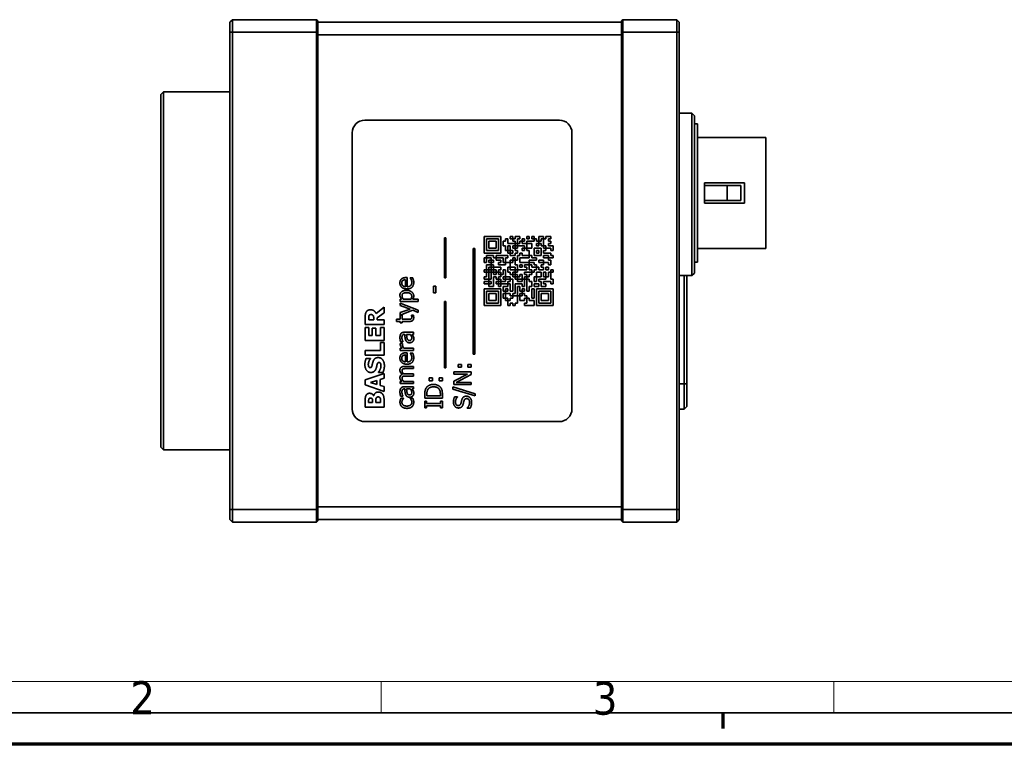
# Model space of a CAD drawing. Header units: millimetres. Extents: x 0 to 297, y 0 to 210.
# Tile 2 of 27: x 49 to 127, y 0 to 58. Entities that reach past the tile are written whole.
import ezdxf

# ---------------------------------------------------------------- set-up
doc = ezdxf.new("R2010")
doc.units = ezdxf.units.MM
doc.header["$LTSCALE"] = 0.5
for name, color, linetype, lineweight in [('Rahmen (ISO)', 7, 'Continuous', 70), ('Sichtbar (ISO)', 7, 'Continuous', 35), ('Sichtbar schmal (ISO)', 7, 'Continuous', 35)]:
    doc.layers.add(name, color=color, linetype=linetype, lineweight=lineweight)
doc.styles.add('Bezeichnungstext (ISO)', font='tahoma.ttf')

# ---------------------------------------------------------------- blocks, each defined once
blk = doc.blocks.new('Ränder Basler-A2')
at = {"layer": 'Rahmen (ISO)', "color": 7, "linetype": 'Continuous', "lineweight": 18}
for p, q in [((10, 10), (401, 10)), ((155.51, 5), (155.51, 10)), ((227.69, 5), (227.69, 10))]:
    blk.add_line(p, q, dxfattribs=at)
at = {"layer": 'Rahmen (ISO)', "color": 7, "linetype": 'Continuous', "lineweight": 35}
blk.add_line((5, 5), (589, 5), dxfattribs=at)
at = {"layer": 'Rahmen (ISO)'}
for p, q in [((210, 5), (210, 2.5)), ((594, 0), (0, 0))]:
    blk.add_line(p, q, dxfattribs=at)
at = {"layer": 'Rahmen (ISO)', "char_height": 5.25, "attachment_point": 4, "style": 'Bezeichnungstext (ISO)'}
for s, insert in [('\\fTahoma|b0|i0;2', (115.55, 7.42)), ('\\fTahoma|b0|i0;3', (189.24, 7.3))]:
    blk.add_mtext(s, dxfattribs=dict(at, insert=insert))

msp = doc.modelspace()

# ---------------------------------------------------------------- linework, layer by layer
at = {"layer": 'Sichtbar (ISO)'}
for p, q in [((65.718, 57.494), (65.918, 57.694)), ((65.718, 56.694), (65.718, 57.494)), ((65.918, 57.694), (65.918, 56.694)), ((72.618, 57.694), (65.918, 57.694)), ((72.618, 56.694), (72.618, 57.694)), ((72.618, 57.694), (72.718, 57.594)), ((72.718, 57.594), (72.718, 56.694)), ((96.918, 57.494), (72.718, 57.494)), ((96.918, 57.594), (97.018, 57.694)), ((96.918, 56.694), (96.918, 57.594)), ((97.018, 57.694), (97.018, 56.694)), ((101.318, 57.694), (97.018, 57.694)), ((101.318, 56.694), (101.318, 57.694)), ((101.318, 57.694), (101.518, 57.494)), ((101.518, 57.494), (101.518, 56.694)), ((65.718, 56.694), (65.718, 18.694)), ((65.918, 18.694), (65.918, 56.694)), ((72.618, 56.694), (72.618, 18.694)), ((72.718, 18.694), (72.718, 56.694)), ((96.918, 56.694), (96.918, 18.694)), ((97.018, 18.694), (97.018, 56.694)), ((101.318, 56.694), (101.318, 18.694)), ((101.518, 18.694), (101.518, 56.694)), ((60.218, 51.739), (60.418, 51.939)), ((60.418, 51.939), (60.418, 23.449)), ((65.718, 51.939), (60.418, 51.939)), ((60.218, 23.649), (60.218, 51.739)), ((102.518, 50.239), (101.518, 50.239)), ((102.518, 37.319), (102.518, 50.239)), ((102.718, 50.039), (102.518, 50.239)), ((76.468, 49.694), (91.968, 49.694)), ((102.718, 50.039), (102.718, 37.519)), ((75.468, 26.694), (75.468, 48.694)), ((92.968, 48.694), (92.968, 26.694)), ((102.718, 49.399), (102.968, 49.399)), ((102.968, 49.399), (102.968, 38.399)), ((102.968, 48.324), (108.418, 48.324)), ((108.418, 48.324), (108.418, 39.474)), ((103.518, 44.699), (106.718, 44.699)), ((103.518, 44.699), (103.518, 43.099)), ((105.339, 44.499), (103.518, 44.499)), ((105.339, 44.499), (106.418, 44.499)), ((105.339, 43.299), (105.339, 44.499)), ((106.418, 44.499), (106.418, 43.299)), ((106.718, 43.099), (106.718, 44.699)), ((103.518, 43.299), (105.339, 43.299)), ((106.418, 43.299), (105.339, 43.299)), ((106.718, 43.099), (103.518, 43.099)), ((82.803, 37.139), (82.803, 40.32)), ((82.803, 40.32), (82.925, 40.32)), ((82.925, 40.32), (82.925, 37.139)), ((85.968, 40.444), (87.296, 40.444)), ((85.968, 39.116), (85.968, 40.444)), ((87.106, 40.254), (86.158, 40.254)), ((86.158, 40.254), (86.158, 39.306)), ((86.347, 40.064), (86.916, 40.064)), ((86.347, 39.495), (86.347, 40.064)), ((86.916, 40.064), (86.916, 39.495)), ((87.106, 39.306), (87.106, 40.254)), ((87.296, 40.444), (87.296, 39.116)), ((87.485, 39.685), (87.485, 40.064)), ((87.485, 40.064), (87.675, 40.064)), ((87.675, 40.064), (87.675, 40.254)), ((87.675, 40.254), (87.865, 40.254)), ((87.865, 40.254), (87.865, 39.875)), ((88.054, 40.254), (88.054, 40.444)), ((88.054, 40.444), (88.244, 40.444)), ((88.244, 40.254), (88.054, 40.254)), ((88.244, 40.444), (88.244, 40.254)), ((88.244, 40.064), (88.244, 40.254)), ((88.244, 40.254), (88.434, 40.254)), ((88.434, 40.064), (88.244, 40.064)), ((88.434, 40.254), (88.434, 40.444)), ((88.434, 40.444), (88.813, 40.444)), ((88.434, 39.875), (88.434, 40.064)), ((88.813, 40.254), (88.623, 40.254)), ((88.623, 40.254), (88.623, 39.875)), ((88.813, 40.444), (88.813, 40.254)), ((88.813, 39.875), (88.813, 40.064)), ((88.813, 40.064), (89.003, 40.064)), ((89.003, 40.064), (89.003, 40.254)), ((89.003, 40.254), (89.192, 40.254)), ((89.192, 40.064), (89.003, 40.064)), ((89.003, 40.064), (89.003, 39.875)), ((89.192, 40.254), (89.192, 40.064)), ((89.382, 40.254), (89.382, 40.444)), ((89.382, 40.444), (89.571, 40.444)), ((89.571, 40.254), (89.382, 40.254)), ((89.382, 39.875), (89.382, 40.064)), ((89.382, 40.064), (89.951, 40.064)), ((89.571, 40.444), (89.571, 40.254)), ((89.761, 40.254), (89.761, 40.444)), ((89.761, 40.444), (89.951, 40.444)), ((89.951, 40.254), (89.761, 40.254)), ((89.951, 40.444), (89.951, 40.254)), ((89.951, 40.064), (89.951, 40.254)), ((89.951, 40.254), (90.14, 40.254)), ((90.14, 40.254), (90.14, 40.064)), ((90.14, 40.064), (90.33, 40.064)), ((90.33, 40.064), (90.33, 40.444)), ((90.33, 40.444), (90.709, 40.444)), ((90.33, 40.064), (90.33, 39.875)), ((90.52, 40.064), (90.33, 40.064)), ((90.52, 40.254), (90.52, 40.064)), ((90.709, 40.254), (90.52, 40.254)), ((90.709, 40.444), (90.709, 40.254)), ((90.709, 40.254), (90.899, 40.254)), ((90.709, 39.685), (90.709, 40.254)), ((90.899, 40.254), (90.899, 40.444)), ((90.899, 40.444), (91.278, 40.444)), ((91.278, 40.254), (91.089, 40.254)), ((91.089, 40.254), (91.089, 40.064)), ((91.089, 40.064), (91.278, 40.064)), ((91.278, 40.444), (91.278, 40.254)), ((91.278, 40.064), (91.278, 39.875)), ((85.109, 31.055), (85.109, 39.489)), ((85.109, 39.489), (85.23, 39.489)), ((85.23, 39.489), (85.23, 31.055)), ((86.158, 39.306), (87.106, 39.306)), ((86.916, 39.495), (86.347, 39.495)), ((87.675, 39.685), (87.485, 39.685)), ((87.675, 39.306), (87.675, 39.685)), ((87.865, 39.306), (87.675, 39.306)), ((87.865, 39.875), (88.434, 39.875)), ((87.865, 39.685), (87.865, 39.306)), ((88.054, 39.685), (87.865, 39.685)), ((87.865, 39.116), (87.865, 39.306)), ((87.865, 39.306), (88.054, 39.306)), ((88.054, 39.306), (88.054, 39.685)), ((88.054, 39.306), (88.054, 39.116)), ((88.244, 39.306), (88.054, 39.306)), ((88.244, 39.685), (88.244, 39.495)), ((88.434, 39.685), (88.244, 39.685)), ((88.244, 39.495), (88.434, 39.495)), ((88.244, 39.116), (88.244, 39.306)), ((88.434, 39.875), (88.434, 39.685)), ((88.623, 39.875), (88.434, 39.875)), ((88.434, 39.685), (88.623, 39.685)), ((88.434, 39.495), (88.434, 39.685)), ((88.623, 39.495), (88.434, 39.495)), ((88.434, 39.495), (88.434, 39.306)), ((88.434, 39.306), (88.623, 39.306)), ((88.623, 39.875), (88.813, 39.875)), ((88.623, 39.685), (88.623, 39.875)), ((89.192, 39.685), (88.623, 39.685)), ((88.623, 39.685), (88.623, 39.495)), ((88.623, 39.306), (88.623, 39.116)), ((89.003, 39.875), (89.382, 39.875)), ((89.003, 39.306), (89.003, 39.495)), ((89.003, 39.495), (89.192, 39.495)), ((89.192, 39.306), (89.003, 39.306)), ((89.192, 39.495), (89.192, 39.685)), ((89.382, 39.495), (89.192, 39.495)), ((89.192, 39.495), (89.192, 39.306)), ((89.761, 39.875), (89.382, 39.875)), ((89.382, 39.875), (89.382, 39.495)), ((89.382, 39.306), (89.382, 39.495)), ((89.382, 39.495), (89.761, 39.495)), ((89.571, 39.306), (89.382, 39.306)), ((89.571, 38.926), (89.571, 39.306)), ((89.761, 39.495), (89.761, 39.875)), ((89.951, 39.495), (89.951, 38.926)), ((90.52, 39.495), (89.951, 39.495)), ((90.14, 39.875), (90.14, 39.685)), ((90.33, 39.875), (90.14, 39.875)), ((90.14, 39.685), (90.33, 39.685)), ((90.14, 39.306), (90.33, 39.306)), ((90.14, 39.116), (90.14, 39.306)), ((90.33, 39.685), (90.33, 39.875)), ((90.33, 39.875), (90.52, 39.875)), ((90.33, 39.306), (90.33, 39.116)), ((90.52, 39.875), (90.52, 39.685)), ((90.52, 39.685), (90.709, 39.685)), ((90.52, 38.926), (90.52, 39.495)), ((90.709, 39.685), (90.709, 39.495)), ((90.899, 39.685), (90.709, 39.685)), ((90.709, 39.495), (90.899, 39.495)), ((90.899, 39.306), (90.709, 39.306)), ((90.709, 39.306), (90.709, 39.116)), ((90.899, 39.495), (90.899, 39.685)), ((91.278, 39.495), (90.899, 39.495)), ((90.899, 39.495), (90.899, 39.306)), ((91.278, 39.875), (91.089, 39.875)), ((91.089, 39.875), (91.089, 39.685)), ((91.089, 39.685), (91.468, 39.685)), ((91.278, 39.306), (91.278, 39.495)), ((91.468, 39.306), (91.278, 39.306)), ((91.468, 39.685), (91.468, 39.306)), ((102.968, 39.474), (108.418, 39.474)), ((87.296, 39.116), (85.968, 39.116)), ((85.968, 38.737), (86.158, 38.737)), ((85.968, 38.357), (85.968, 38.737)), ((86.158, 38.926), (86.727, 38.926)), ((86.158, 38.737), (86.158, 38.926)), ((86.537, 38.737), (86.158, 38.737)), ((86.158, 38.737), (86.158, 38.357)), ((86.347, 38.547), (86.537, 38.547)), ((86.347, 38.357), (86.347, 38.547)), ((86.537, 38.547), (86.537, 38.737)), ((86.727, 38.547), (86.537, 38.547)), ((86.537, 38.547), (86.537, 38.357)), ((86.727, 38.926), (86.727, 38.737)), ((86.727, 38.737), (86.916, 38.737)), ((86.727, 38.357), (86.727, 38.547)), ((86.916, 38.926), (87.865, 38.926)), ((86.916, 38.737), (86.916, 38.926)), ((87.485, 38.737), (86.916, 38.737)), ((86.916, 38.737), (86.916, 38.547)), ((86.916, 38.547), (87.296, 38.547)), ((87.296, 38.547), (87.296, 38.357)), ((87.485, 38.357), (87.485, 38.737)), ((87.865, 38.737), (87.675, 38.737)), ((87.675, 38.737), (87.675, 38.357)), ((88.054, 39.116), (87.865, 39.116)), ((87.865, 38.926), (87.865, 38.737)), ((88.054, 38.926), (88.054, 39.116)), ((88.054, 39.116), (88.244, 39.116)), ((88.434, 38.926), (88.054, 38.926)), ((88.054, 38.547), (88.244, 38.547)), ((88.054, 38.357), (88.054, 38.547)), ((88.244, 38.737), (88.434, 38.737)), ((88.244, 38.547), (88.244, 38.737)), ((88.434, 38.547), (88.244, 38.547)), ((88.244, 38.547), (88.244, 38.357)), ((88.623, 39.116), (88.434, 39.116)), ((88.434, 39.116), (88.434, 38.926)), ((88.434, 38.737), (88.434, 38.547)), ((88.434, 38.547), (88.623, 38.547)), ((88.434, 38.168), (88.434, 38.547)), ((88.623, 38.547), (88.623, 38.926)), ((88.623, 38.926), (88.813, 38.926)), ((88.813, 38.926), (88.813, 39.116)), ((88.813, 39.116), (89.003, 39.116)), ((88.813, 38.737), (88.813, 38.357)), ((89.571, 38.737), (88.813, 38.737)), ((89.003, 39.116), (89.003, 38.926)), ((89.003, 38.926), (89.571, 38.926)), ((89.761, 38.926), (89.571, 38.926)), ((89.571, 38.926), (89.571, 38.737)), ((89.571, 38.357), (89.571, 38.547)), ((89.571, 38.547), (90.14, 38.547)), ((89.761, 38.737), (89.761, 38.926)), ((90.14, 38.737), (89.761, 38.737)), ((89.951, 38.926), (90.52, 38.926)), ((90.33, 39.116), (90.14, 39.116)), ((90.14, 38.547), (90.14, 38.737)), ((90.33, 38.547), (90.33, 38.357)), ((90.709, 38.547), (90.33, 38.547)), ((90.709, 39.116), (91.278, 39.116)), ((90.709, 38.926), (90.709, 38.737)), ((91.089, 38.926), (90.709, 38.926)), ((90.709, 38.737), (91.089, 38.737)), ((90.709, 38.357), (90.709, 38.547)), ((91.089, 38.737), (91.089, 38.926)), ((91.468, 38.737), (91.089, 38.737)), ((91.089, 38.737), (91.089, 38.547)), ((91.089, 38.547), (91.278, 38.547)), ((91.278, 39.116), (91.278, 38.926)), ((91.278, 38.926), (91.468, 38.926)), ((91.278, 38.547), (91.278, 38.168)), ((91.468, 38.926), (91.468, 38.737)), ((86.158, 38.357), (85.968, 38.357)), ((85.968, 37.599), (85.968, 37.788)), ((85.968, 37.788), (86.158, 37.788)), ((86.158, 37.788), (86.158, 38.168)), ((86.158, 38.168), (86.537, 38.168)), ((86.158, 37.788), (86.158, 37.599)), ((86.347, 37.788), (86.158, 37.788)), ((86.537, 38.357), (86.347, 38.357)), ((86.537, 37.978), (86.347, 37.978)), ((86.347, 37.978), (86.347, 37.788)), ((86.347, 37.788), (86.537, 37.788)), ((86.347, 37.599), (86.347, 37.788)), ((86.537, 38.357), (86.727, 38.357)), ((86.537, 38.168), (86.537, 38.357)), ((86.727, 38.168), (86.537, 38.168)), ((86.537, 38.168), (86.537, 37.978)), ((86.537, 37.978), (86.727, 37.978)), ((86.537, 37.788), (86.537, 37.978)), ((86.537, 37.788), (86.537, 37.599)), ((86.727, 37.788), (86.537, 37.788)), ((86.727, 37.978), (86.727, 38.168)), ((87.296, 37.978), (86.727, 37.978)), ((86.727, 37.978), (86.727, 37.788)), ((86.727, 37.788), (86.916, 37.788)), ((86.727, 37.599), (86.727, 37.788)), ((86.916, 37.788), (86.916, 37.599)), ((87.296, 38.357), (87.106, 38.357)), ((87.106, 38.357), (87.106, 38.168)), ((87.106, 38.168), (87.675, 38.168)), ((87.106, 37.788), (87.296, 37.788)), ((87.106, 37.599), (87.106, 37.788)), ((87.296, 37.788), (87.296, 37.978)), ((87.675, 38.357), (87.485, 38.357)), ((87.675, 37.788), (87.485, 37.788)), ((87.485, 37.788), (87.485, 37.409)), ((87.675, 38.357), (88.054, 38.357)), ((87.675, 38.168), (87.675, 38.357)), ((87.675, 37.219), (87.675, 37.788)), ((88.054, 37.978), (87.865, 37.978)), ((87.865, 37.978), (87.865, 37.599)), ((88.244, 38.357), (88.054, 38.357)), ((88.054, 38.357), (88.054, 37.978)), ((88.054, 37.978), (88.434, 37.978)), ((88.054, 37.788), (88.054, 37.978)), ((88.434, 37.788), (88.054, 37.788)), ((88.623, 38.168), (88.434, 38.168)), ((88.434, 37.978), (88.434, 37.788)), ((88.434, 37.599), (88.434, 37.788)), ((88.434, 37.788), (88.623, 37.788)), ((88.623, 37.788), (88.623, 38.168)), ((89.382, 37.788), (88.623, 37.788)), ((88.623, 37.788), (88.623, 37.599)), ((88.813, 38.357), (89.571, 38.357)), ((88.813, 38.168), (88.813, 37.978)), ((89.003, 38.168), (88.813, 38.168)), ((88.813, 37.978), (89.003, 37.978)), ((89.003, 37.978), (89.003, 38.168)), ((89.571, 38.168), (89.192, 38.168)), ((89.192, 38.168), (89.192, 37.978)), ((89.192, 37.978), (89.382, 37.978)), ((89.382, 37.978), (89.382, 37.788)), ((89.951, 38.357), (89.571, 38.357)), ((89.571, 38.357), (89.571, 38.168)), ((89.571, 37.788), (89.571, 38.168)), ((89.571, 38.168), (89.761, 38.168)), ((89.761, 37.788), (89.571, 37.788)), ((89.761, 38.168), (89.761, 37.978)), ((89.761, 37.978), (90.14, 37.978)), ((89.761, 37.599), (89.761, 37.788)), ((89.951, 38.168), (89.951, 38.357)), ((90.14, 38.168), (89.951, 38.168)), ((90.14, 37.788), (89.951, 37.788)), ((89.951, 37.788), (89.951, 37.599)), ((90.14, 37.978), (90.14, 38.168)), ((90.33, 37.978), (90.14, 37.978)), ((90.14, 37.978), (90.14, 37.788)), ((90.33, 38.357), (90.709, 38.357)), ((90.33, 37.788), (90.33, 37.978)), ((90.709, 37.788), (90.33, 37.788)), ((90.709, 38.168), (90.52, 38.168)), ((90.52, 38.168), (90.52, 37.978)), ((90.52, 37.978), (90.709, 37.978)), ((91.089, 38.357), (90.709, 38.357)), ((90.709, 38.357), (90.709, 38.168)), ((90.709, 37.978), (90.709, 37.788)), ((90.899, 37.788), (90.899, 37.978)), ((90.899, 37.978), (91.089, 37.978)), ((91.089, 37.788), (90.899, 37.788)), ((91.089, 38.168), (91.089, 38.357)), ((91.278, 38.168), (91.089, 38.168)), ((91.089, 37.978), (91.089, 37.788)), ((91.278, 37.599), (91.278, 37.788)), ((91.278, 37.788), (91.468, 37.788)), ((91.468, 37.788), (91.468, 37.599)), ((102.718, 38.399), (102.968, 38.399)), ((79.696, 36.431), (79.696, 36.986)), ((79.735, 37.158), (79.831, 37.158)), ((79.831, 37.158), (79.831, 36.431)), ((80.081, 37.129), (80.081, 37.139)), ((80.081, 37.139), (80.274, 37.139)), ((82.925, 37.139), (82.803, 37.139)), ((86.158, 37.599), (85.968, 37.599)), ((85.968, 37.03), (85.968, 37.219)), ((85.968, 37.219), (86.158, 37.219)), ((86.347, 37.03), (85.968, 37.03)), ((86.158, 37.219), (86.158, 37.599)), ((86.158, 37.599), (86.347, 37.599)), ((86.537, 37.599), (86.347, 37.599)), ((86.347, 37.599), (86.347, 37.03)), ((86.347, 36.84), (86.347, 37.03)), ((86.347, 37.03), (86.537, 37.03)), ((86.537, 37.03), (86.537, 37.599)), ((86.537, 37.599), (86.727, 37.599)), ((86.727, 37.599), (86.727, 37.409)), ((86.916, 37.599), (86.727, 37.599)), ((86.727, 37.409), (86.916, 37.409)), ((86.916, 37.219), (86.727, 37.219)), ((86.727, 37.219), (86.727, 36.461)), ((86.916, 37.599), (87.106, 37.599)), ((86.916, 37.409), (86.916, 37.599)), ((86.916, 37.03), (86.916, 37.219)), ((87.106, 37.03), (86.916, 37.03)), ((87.296, 37.599), (87.106, 37.599)), ((87.106, 37.599), (87.106, 37.409)), ((87.106, 37.409), (87.296, 37.409)), ((87.296, 37.219), (87.106, 37.219)), ((87.106, 37.219), (87.106, 37.03)), ((87.106, 36.84), (87.106, 37.03)), ((87.106, 37.03), (87.296, 37.03)), ((87.296, 37.409), (87.296, 37.599)), ((87.485, 37.409), (87.296, 37.409)), ((87.296, 37.409), (87.296, 37.219)), ((87.296, 37.03), (87.296, 36.84)), ((87.485, 37.219), (87.675, 37.219)), ((87.485, 37.03), (87.485, 37.219)), ((87.675, 37.03), (87.485, 37.03)), ((88.054, 37.219), (87.675, 37.219)), ((87.675, 37.219), (87.675, 37.03)), ((87.675, 36.84), (87.675, 37.03)), ((87.675, 37.03), (88.054, 37.03)), ((87.865, 37.599), (88.054, 37.599)), ((88.054, 37.599), (88.054, 37.409)), ((88.054, 37.409), (88.244, 37.409)), ((88.054, 37.03), (88.054, 37.219)), ((88.244, 37.03), (88.054, 37.03)), ((88.054, 37.03), (88.054, 36.84)), ((88.244, 37.599), (88.434, 37.599)), ((88.244, 37.409), (88.244, 37.599)), ((88.434, 37.409), (88.244, 37.409)), ((88.244, 37.409), (88.244, 37.219)), ((88.244, 37.219), (88.434, 37.219)), ((88.244, 36.081), (88.244, 37.03)), ((88.434, 37.599), (88.434, 37.409)), ((88.623, 37.599), (88.434, 37.599)), ((88.434, 37.219), (88.434, 37.409)), ((88.434, 37.409), (88.623, 37.409)), ((88.434, 37.219), (88.434, 37.03)), ((88.623, 37.219), (88.434, 37.219)), ((88.434, 37.03), (88.623, 37.03)), ((88.623, 37.409), (88.623, 37.219)), ((88.623, 37.03), (88.623, 37.219)), ((88.623, 37.219), (88.813, 37.219)), ((88.623, 37.03), (88.623, 36.84)), ((89.003, 37.03), (88.623, 37.03)), ((88.813, 37.219), (88.813, 37.409)), ((88.813, 37.409), (89.003, 37.409)), ((89.003, 37.409), (89.003, 37.03)), ((89.003, 37.03), (89.192, 37.03)), ((89.003, 36.84), (89.003, 37.03)), ((89.192, 37.409), (89.192, 37.599)), ((89.192, 37.599), (89.761, 37.599)), ((89.382, 37.409), (89.192, 37.409)), ((89.192, 37.03), (89.192, 37.219)), ((89.192, 37.219), (89.382, 37.219)), ((89.382, 37.03), (89.192, 37.03)), ((89.192, 37.03), (89.192, 36.461)), ((89.382, 37.219), (89.382, 37.409)), ((89.571, 37.219), (89.382, 37.219)), ((89.382, 37.219), (89.382, 37.03)), ((89.382, 37.03), (89.571, 37.03)), ((89.382, 36.081), (89.382, 37.03)), ((89.761, 37.409), (89.571, 37.409)), ((89.571, 37.409), (89.571, 37.219)), ((89.571, 37.03), (89.571, 36.84)), ((89.951, 37.599), (89.761, 37.599)), ((89.761, 37.599), (89.761, 37.409)), ((89.951, 36.84), (89.951, 37.219)), ((89.951, 37.219), (90.14, 37.219)), ((90.14, 37.219), (90.14, 37.599)), ((90.14, 37.599), (90.52, 37.599)), ((90.52, 37.219), (90.14, 37.219)), ((90.14, 37.219), (90.14, 36.84)), ((90.33, 36.84), (90.33, 37.03)), ((90.33, 37.03), (90.899, 37.03)), ((90.52, 37.599), (90.52, 37.219)), ((90.709, 37.219), (90.709, 37.599)), ((90.709, 37.599), (90.899, 37.599)), ((90.899, 37.219), (90.709, 37.219)), ((90.899, 37.599), (90.899, 37.219)), ((90.899, 37.03), (90.899, 37.219)), ((90.899, 37.219), (91.089, 37.219)), ((91.089, 37.219), (91.089, 37.599)), ((91.089, 37.599), (91.278, 37.599)), ((91.468, 37.599), (91.278, 37.599)), ((91.278, 37.599), (91.278, 37.03)), ((91.278, 37.03), (91.468, 37.03)), ((91.468, 37.03), (91.468, 36.65)), ((102.518, 37.319), (101.518, 37.319)), ((101.918, 37.319), (101.918, 28.694)), ((102.118, 28.694), (102.118, 37.319)), ((102.718, 37.519), (102.518, 37.319)), ((81.946, 35.939), (81.946, 36.469)), ((81.946, 36.469), (82.116, 36.469)), ((82.116, 36.469), (82.116, 35.939)), ((85.968, 36.65), (85.968, 36.84)), ((85.968, 36.84), (86.347, 36.84)), ((86.347, 36.65), (85.968, 36.65)), ((85.968, 34.944), (85.968, 36.271)), ((85.968, 36.271), (87.296, 36.271)), ((86.347, 36.84), (86.347, 36.65)), ((86.537, 36.84), (86.347, 36.84)), ((86.347, 36.461), (86.347, 36.65)), ((86.347, 36.65), (86.537, 36.65)), ((86.727, 36.461), (86.347, 36.461)), ((86.537, 36.65), (86.537, 36.84)), ((86.916, 36.65), (86.916, 36.84)), ((86.916, 36.84), (87.106, 36.84)), ((87.106, 36.65), (86.916, 36.65)), ((87.106, 36.84), (87.106, 36.65)), ((87.296, 36.84), (87.106, 36.84)), ((87.106, 36.461), (87.106, 36.65)), ((87.106, 36.65), (87.296, 36.65)), ((87.296, 36.461), (87.106, 36.461)), ((87.296, 36.84), (87.675, 36.84)), ((87.296, 36.65), (87.296, 36.84)), ((87.865, 36.65), (87.296, 36.65)), ((87.296, 36.65), (87.296, 36.461)), ((87.296, 36.271), (87.296, 34.944)), ((87.485, 36.461), (87.865, 36.461)), ((87.485, 36.081), (87.485, 36.461)), ((87.865, 36.271), (87.675, 36.271)), ((87.675, 36.271), (87.675, 36.081)), ((88.054, 36.84), (87.865, 36.84)), ((87.865, 36.84), (87.865, 36.65)), ((87.865, 36.461), (87.865, 36.65)), ((87.865, 36.65), (88.054, 36.65)), ((87.865, 36.081), (87.865, 36.271)), ((88.054, 36.65), (88.054, 36.081)), ((89.003, 36.65), (88.434, 36.65)), ((88.434, 36.65), (88.434, 35.892)), ((88.623, 36.84), (89.003, 36.84)), ((88.623, 35.702), (88.623, 36.461)), ((88.623, 36.461), (88.813, 36.461)), ((88.813, 36.461), (88.813, 36.081)), ((89.003, 36.461), (89.003, 36.65)), ((89.192, 36.461), (89.003, 36.461)), ((89.003, 36.081), (89.003, 36.271)), ((89.003, 36.271), (89.192, 36.271)), ((89.192, 36.271), (89.192, 36.081)), ((89.571, 36.84), (89.761, 36.84)), ((89.761, 36.461), (89.571, 36.461)), ((89.571, 36.461), (89.571, 36.081)), ((89.761, 36.84), (89.761, 36.461)), ((89.761, 35.513), (89.761, 36.271)), ((89.761, 36.271), (89.951, 36.271)), ((90.14, 36.84), (89.951, 36.84)), ((89.951, 36.461), (89.951, 36.65)), ((89.951, 36.65), (90.33, 36.65)), ((90.33, 36.461), (89.951, 36.461)), ((89.951, 36.271), (89.951, 35.513)), ((90.14, 34.944), (90.14, 36.271)), ((90.14, 36.271), (91.468, 36.271)), ((90.52, 36.84), (90.33, 36.84)), ((90.33, 36.65), (90.33, 36.461)), ((90.52, 36.461), (90.52, 36.84)), ((90.899, 36.461), (90.52, 36.461)), ((91.278, 36.84), (90.709, 36.84)), ((90.709, 36.84), (90.709, 36.65)), ((90.709, 36.65), (90.899, 36.65)), ((90.899, 36.65), (90.899, 36.461)), ((91.278, 36.65), (91.278, 36.84)), ((91.468, 36.65), (91.278, 36.65)), ((91.468, 36.271), (91.468, 34.944)), ((79.288, 35.26), (79.288, 35.437)), ((79.288, 35.437), (79.398, 35.437)), ((79.545, 35.437), (80.142, 35.437)), ((80.285, 35.437), (80.725, 35.437)), ((80.725, 35.437), (80.725, 35.26)), ((82.116, 35.939), (81.946, 35.939)), ((86.158, 36.081), (86.158, 35.133)), ((87.106, 36.081), (86.158, 36.081)), ((86.347, 35.323), (86.347, 35.892)), ((86.347, 35.892), (86.916, 35.892)), ((86.916, 35.323), (86.347, 35.323)), ((86.916, 35.892), (86.916, 35.323)), ((87.106, 35.133), (87.106, 36.081)), ((87.675, 36.081), (87.485, 36.081)), ((87.485, 35.892), (87.675, 35.892)), ((87.485, 35.513), (87.485, 35.892)), ((87.675, 35.513), (87.485, 35.513)), ((87.675, 35.892), (87.675, 36.081)), ((87.675, 36.081), (87.865, 36.081)), ((87.675, 35.892), (87.675, 35.513)), ((88.054, 35.892), (87.675, 35.892)), ((87.675, 35.323), (87.675, 35.513)), ((87.675, 35.513), (87.865, 35.513)), ((87.865, 35.323), (87.675, 35.323)), ((87.865, 35.513), (87.865, 35.323)), ((87.865, 34.944), (87.865, 35.323)), ((87.865, 35.323), (88.054, 35.323)), ((88.054, 36.081), (88.244, 36.081)), ((88.054, 35.702), (88.054, 35.892)), ((88.244, 35.702), (88.054, 35.702)), ((88.054, 35.323), (88.054, 35.513)), ((88.054, 35.513), (88.244, 35.513)), ((88.434, 35.892), (88.244, 35.892)), ((88.244, 35.892), (88.244, 35.702)), ((88.244, 35.702), (88.623, 35.702)), ((88.244, 35.513), (88.244, 35.702)), ((88.813, 35.702), (88.623, 35.702)), ((88.623, 35.702), (88.623, 35.133)), ((88.813, 36.081), (89.003, 36.081)), ((89.003, 35.892), (88.813, 35.892)), ((88.813, 35.892), (88.813, 35.702)), ((88.813, 35.323), (88.813, 35.702)), ((88.813, 35.702), (89.003, 35.702)), ((89.192, 35.323), (88.813, 35.323)), ((89.192, 36.081), (89.003, 36.081)), ((89.003, 36.081), (89.003, 35.892)), ((89.003, 35.892), (89.192, 35.892)), ((89.003, 35.702), (89.003, 35.892)), ((89.192, 35.892), (89.192, 35.702)), ((89.192, 35.702), (89.382, 35.702)), ((89.382, 35.513), (89.192, 35.513)), ((89.192, 35.513), (89.192, 35.323)), ((89.571, 36.081), (89.382, 36.081)), ((89.382, 35.702), (89.382, 35.513)), ((89.382, 35.513), (89.571, 35.513)), ((89.382, 35.133), (89.382, 35.513)), ((89.571, 35.513), (89.571, 35.323)), ((89.571, 35.323), (89.951, 35.323)), ((89.951, 35.513), (89.761, 35.513)), ((89.951, 35.323), (89.951, 34.944)), ((90.33, 36.081), (90.33, 35.133)), ((91.278, 36.081), (90.33, 36.081)), ((90.52, 35.323), (90.52, 35.892)), ((90.52, 35.892), (91.089, 35.892)), ((91.089, 35.323), (90.52, 35.323)), ((91.089, 35.892), (91.089, 35.323)), ((91.278, 35.133), (91.278, 36.081)), ((77.357, 34.314), (77.995, 34.818)), ((77.995, 34.818), (77.995, 34.36)), ((80.725, 35.26), (79.288, 35.26)), ((79.288, 34.943), (79.288, 35.126)), ((79.288, 35.126), (80.725, 34.561)), ((80.066, 34.657), (79.288, 34.943)), ((79.288, 34.37), (80.066, 34.657)), ((80.287, 34.56), (79.288, 34.179)), ((80.725, 34.372), (80.287, 34.56)), ((80.725, 34.561), (80.725, 34.372)), ((82.803, 29.985), (82.803, 35.267)), ((82.803, 35.267), (82.925, 35.267)), ((82.925, 35.267), (82.925, 29.985)), ((87.296, 34.944), (85.968, 34.944)), ((86.158, 35.133), (87.106, 35.133)), ((88.054, 34.944), (87.865, 34.944)), ((88.244, 35.133), (88.054, 35.133)), ((88.054, 35.133), (88.054, 34.944)), ((88.244, 34.944), (88.244, 35.133)), ((88.434, 34.944), (88.244, 34.944)), ((88.623, 35.133), (88.434, 35.133)), ((88.434, 35.133), (88.434, 34.944)), ((89.192, 34.944), (89.192, 35.133)), ((89.192, 35.133), (89.382, 35.133)), ((89.951, 34.944), (89.192, 34.944)), ((91.468, 34.944), (90.14, 34.944)), ((90.33, 35.133), (91.278, 35.133)), ((76.495, 33.433), (76.495, 34.036)), ((76.771, 33.933), (76.771, 33.807)), ((76.771, 33.807), (77.174, 33.807)), ((77.174, 33.807), (77.174, 33.915)), ((77.995, 34.36), (77.444, 33.943)), ((77.444, 33.943), (77.444, 33.807)), ((77.444, 33.807), (77.995, 33.807)), ((77.995, 33.807), (77.995, 33.433)), ((78.986, 33.669), (78.986, 33.846)), ((78.986, 33.846), (79.288, 33.846)), ((79.288, 34.179), (79.288, 34.37)), ((79.288, 33.846), (79.288, 34.171)), ((79.288, 34.171), (79.434, 34.171)), ((79.434, 34.171), (79.434, 33.846)), ((79.434, 33.846), (79.935, 33.846)), ((80.171, 34.161), (80.171, 34.171)), ((80.171, 34.171), (80.329, 34.171)), ((77.995, 33.433), (76.495, 33.433)), ((76.495, 32.164), (76.495, 33.177)), ((76.495, 33.177), (76.78, 33.177)), ((76.78, 33.177), (76.78, 32.538)), ((77.044, 32.538), (77.044, 33.128)), ((77.044, 33.128), (77.33, 33.128)), ((77.33, 33.128), (77.33, 32.538)), ((77.709, 32.538), (77.709, 33.177)), ((77.709, 33.177), (77.995, 33.177)), ((77.995, 33.177), (77.995, 32.164)), ((79.288, 33.669), (78.986, 33.669)), ((79.288, 33.549), (79.288, 33.669)), ((79.434, 33.549), (79.288, 33.549)), ((80.016, 33.669), (79.434, 33.669)), ((79.434, 33.669), (79.434, 33.549)), ((76.78, 32.538), (77.044, 32.538)), ((77.33, 32.538), (77.709, 32.538)), ((79.647, 32.631), (79.613, 32.631)), ((79.62, 32.807), (80.338, 32.807)), ((80.08, 32.631), (79.788, 32.631)), ((80.338, 32.631), (80.227, 32.631)), ((80.338, 32.807), (80.338, 32.631)), ((77.995, 32.164), (76.495, 32.164)), ((77.709, 31.36), (77.709, 31.984)), ((77.709, 31.984), (77.995, 31.984)), ((77.995, 31.984), (77.995, 30.983)), ((79.288, 31.528), (79.444, 31.528)), ((79.288, 31.351), (79.288, 31.528)), ((79.294, 31.908), (79.477, 31.908)), ((79.491, 32.055), (79.311, 32.055)), ((79.477, 31.908), (79.477, 31.899)), ((79.491, 32.066), (79.491, 32.055)), ((79.593, 31.528), (80.338, 31.528)), ((80.338, 31.528), (80.338, 31.351)), ((76.495, 30.983), (76.495, 31.36)), ((76.495, 31.36), (77.709, 31.36)), ((77.995, 30.983), (76.495, 30.983)), ((76.569, 30.73), (76.912, 30.73)), ((76.912, 30.73), (76.912, 30.698)), ((80.338, 31.351), (79.288, 31.351)), ((79.696, 30.444), (79.696, 30.999)), ((79.735, 31.172), (79.831, 31.172)), ((79.831, 31.172), (79.831, 30.444)), ((80.081, 31.142), (80.081, 31.152)), ((80.081, 31.152), (80.274, 31.152)), ((85.23, 31.055), (85.109, 31.055)), ((79.646, 30.089), (80.338, 30.089)), ((80.338, 29.912), (79.73, 29.912)), ((80.338, 30.089), (80.338, 29.912)), ((82.925, 29.985), (82.803, 29.985)), ((83.898, 30.015), (83.898, 30.24)), ((83.898, 30.24), (84.166, 30.24)), ((84.166, 30.015), (83.898, 30.015)), ((84.166, 30.24), (84.166, 30.015)), ((84.681, 30.015), (84.681, 30.24)), ((84.681, 30.24), (84.949, 30.24)), ((84.949, 30.015), (84.681, 30.015)), ((84.949, 30.24), (84.949, 30.015)), ((76.495, 29.02), (77.995, 29.527)), ((77.549, 29.595), (77.549, 29.629)), ((77.906, 29.595), (77.549, 29.595)), ((77.995, 29.139), (77.688, 29.046)), ((77.688, 29.046), (77.688, 28.574)), ((77.995, 29.527), (77.995, 29.139)), ((79.646, 29.494), (80.338, 29.494)), ((80.338, 29.317), (79.73, 29.317)), ((80.338, 29.494), (80.338, 29.317)), ((81.593, 28.946), (81.593, 29.17)), ((81.593, 29.17), (81.861, 29.17)), ((81.861, 29.17), (81.861, 28.946)), ((82.376, 28.946), (82.376, 29.17)), ((82.376, 29.17), (82.643, 29.17)), ((82.643, 29.17), (82.643, 28.946)), ((83.549, 29.472), (83.549, 29.646)), ((83.549, 29.646), (84.949, 29.646)), ((84.657, 29.472), (83.549, 29.472)), ((83.549, 28.908), (84.657, 29.472)), ((84.949, 29.437), (83.741, 28.817)), ((84.949, 29.646), (84.949, 29.437)), ((76.495, 28.609), (76.495, 29.02)), ((77.995, 28.102), (76.495, 28.609)), ((77.416, 28.963), (76.92, 28.81)), ((76.92, 28.81), (77.416, 28.655)), ((77.416, 28.655), (77.416, 28.963)), ((77.688, 28.574), (77.995, 28.479)), ((77.995, 28.479), (77.995, 28.102)), ((79.288, 28.721), (79.288, 28.898)), ((79.288, 28.898), (79.404, 28.898)), ((80.338, 28.721), (79.288, 28.721)), ((79.553, 28.898), (80.338, 28.898)), ((79.647, 28.295), (79.613, 28.295)), ((79.62, 28.472), (80.338, 28.472)), ((80.08, 28.295), (79.788, 28.295)), ((80.338, 28.295), (80.227, 28.295)), ((80.338, 28.898), (80.338, 28.721)), ((80.338, 28.472), (80.338, 28.295)), ((81.861, 28.946), (81.593, 28.946)), ((82.643, 28.946), (82.376, 28.946)), ((83.486, 28.45), (85.253, 27.902)), ((83.486, 28.289), (83.486, 28.45)), ((85.253, 27.743), (83.486, 28.289)), ((83.549, 28.644), (83.549, 28.908)), ((84.949, 28.644), (83.549, 28.644)), ((83.741, 28.817), (84.949, 28.817)), ((84.949, 28.817), (84.949, 28.644)), ((101.918, 26.694), (101.918, 28.694)), ((102.118, 28.694), (102.118, 26.894)), ((77.165, 27.741), (77.172, 27.741)), ((79.491, 27.72), (79.311, 27.72)), ((79.345, 27.549), (79.543, 27.549)), ((79.491, 27.731), (79.491, 27.72)), ((79.543, 27.549), (79.543, 27.539)), ((80.081, 27.539), (80.081, 27.549)), ((80.081, 27.549), (80.279, 27.549)), ((81.243, 27.554), (81.243, 27.872)), ((82.643, 27.554), (81.243, 27.554)), ((81.405, 27.881), (81.405, 27.74)), ((81.405, 27.74), (82.482, 27.74)), ((82.482, 27.74), (82.482, 27.881)), ((82.643, 27.876), (82.643, 27.554)), ((83.614, 27.664), (83.837, 27.664)), ((83.837, 27.664), (83.837, 27.65)), ((85.253, 27.902), (85.253, 27.743)), ((76.495, 26.849), (76.495, 27.378)), ((77.995, 26.849), (76.495, 26.849)), ((76.768, 27.249), (76.768, 27.224)), ((76.768, 27.224), (77.087, 27.224)), ((77.087, 27.224), (77.087, 27.271)), ((77.343, 27.293), (77.343, 27.224)), ((77.343, 27.224), (77.721, 27.224)), ((77.721, 27.224), (77.721, 27.244)), ((77.995, 27.448), (77.995, 26.849)), ((81.243, 27.323), (81.386, 27.323)), ((81.243, 26.781), (81.243, 27.323)), ((81.386, 26.781), (81.243, 26.781)), ((81.386, 27.323), (81.386, 27.145)), ((81.386, 27.145), (82.501, 27.145)), ((82.501, 26.959), (81.386, 26.959)), ((81.386, 26.959), (81.386, 26.781)), ((82.501, 27.145), (82.501, 27.323)), ((82.501, 27.323), (82.643, 27.323)), ((82.501, 26.781), (82.501, 26.959)), ((82.643, 26.781), (82.501, 26.781)), ((82.643, 27.323), (82.643, 26.781)), ((84.631, 26.766), (84.631, 26.78)), ((84.865, 26.766), (84.631, 26.766)), ((101.918, 26.694), (101.518, 26.694)), ((102.118, 26.894), (101.918, 26.694)), ((91.968, 25.694), (76.468, 25.694)), ((60.218, 23.649), (60.418, 23.449)), ((65.718, 23.449), (60.418, 23.449)), ((65.718, 17.894), (65.718, 18.694)), ((65.918, 18.694), (65.918, 17.694)), ((72.618, 17.694), (72.618, 18.694)), ((72.718, 18.694), (72.718, 17.794)), ((96.918, 17.794), (96.918, 18.694)), ((97.018, 18.694), (97.018, 17.694)), ((101.318, 17.694), (101.318, 18.694)), ((101.518, 18.694), (101.518, 17.894)), ((65.718, 17.894), (65.918, 17.694)), ((65.918, 17.694), (72.618, 17.694)), ((72.618, 17.694), (72.718, 17.794)), ((72.718, 17.894), (96.918, 17.894)), ((96.918, 17.794), (97.018, 17.694)), ((97.018, 17.694), (101.318, 17.694)), ((101.318, 17.694), (101.518, 17.894))]:
    msp.add_line(p, q, dxfattribs=at)
for centre, start, end in [((76.468, 48.694), 90, 180), ((91.968, 48.694), 0, 90), ((76.468, 26.694), 180, 270), ((91.968, 26.694), 270, 0)]:
    msp.add_arc(centre, 1, start, end, dxfattribs=at)
for points in [[(79.258, 36.737), (79.258, 36.835), (79.315, 36.986), (79.375, 37.042)], [(79.375, 37.042), (79.435, 37.098), (79.609, 37.158), (79.735, 37.158)], [(79.485, 36.926), (79.446, 36.895), (79.404, 36.799), (79.404, 36.727)], [(79.696, 36.986), (79.625, 36.984), (79.52, 36.954), (79.485, 36.926)], [(80.161, 36.994), (80.139, 37.042), (80.099, 37.107), (80.081, 37.129)], [(80.208, 36.778), (80.208, 36.836), (80.182, 36.948), (80.161, 36.994)], [(80.274, 37.139), (80.286, 37.108), (80.323, 37.015), (80.333, 36.979)], [(80.333, 36.979), (80.347, 36.928), (80.362, 36.844), (80.362, 36.781)], [(79.819, 36.252), (79.562, 36.252), (79.258, 36.521), (79.258, 36.737)], [(79.258, 35.758), (79.258, 35.939), (79.544, 36.141), (79.785, 36.141)], [(79.404, 36.727), (79.404, 36.657), (79.446, 36.558), (79.486, 36.517)], [(79.486, 36.517), (79.528, 36.478), (79.629, 36.437), (79.696, 36.431)], [(79.785, 36.141), (80.048, 36.141), (80.359, 35.89), (80.359, 35.698)], [(80.362, 36.781), (80.362, 36.529), (80.08, 36.252), (79.819, 36.252)], [(79.831, 36.431), (80.014, 36.431), (80.208, 36.615), (80.208, 36.778)], [(79.398, 35.437), (79.338, 35.503), (79.258, 35.664), (79.258, 35.758)], [(79.805, 35.958), (79.625, 35.958), (79.426, 35.843), (79.426, 35.715)], [(79.426, 35.715), (79.426, 35.64), (79.493, 35.5), (79.545, 35.437)], [(80.2, 35.669), (80.2, 35.806), (79.998, 35.958), (79.805, 35.958)], [(80.142, 35.437), (80.175, 35.507), (80.2, 35.605), (80.2, 35.669)], [(80.359, 35.698), (80.359, 35.62), (80.323, 35.5), (80.285, 35.437)], [(76.575, 34.425), (76.626, 34.505), (76.785, 34.6), (76.907, 34.6)], [(76.907, 34.6), (77.078, 34.6), (77.293, 34.444), (77.357, 34.314)], [(76.495, 34.036), (76.495, 34.161), (76.526, 34.345), (76.575, 34.425)], [(76.794, 34.119), (76.779, 34.084), (76.771, 33.998), (76.771, 33.933)], [(76.954, 34.213), (76.897, 34.213), (76.816, 34.169), (76.794, 34.119)], [(77.124, 34.141), (77.095, 34.178), (77.017, 34.213), (76.954, 34.213)], [(77.174, 33.915), (77.174, 33.993), (77.155, 34.104), (77.124, 34.141)], [(79.935, 33.846), (80.014, 33.846), (80.101, 33.851), (80.139, 33.871)], [(80.359, 33.975), (80.359, 33.831), (80.194, 33.669), (80.016, 33.669)], [(80.139, 33.871), (80.172, 33.886), (80.205, 33.958), (80.205, 34.019)], [(80.205, 34.019), (80.205, 34.062), (80.178, 34.143), (80.171, 34.161)], [(80.329, 34.171), (80.343, 34.121), (80.359, 34.019), (80.359, 33.975)], [(79.263, 32.376), (79.263, 32.485), (79.297, 32.634), (79.341, 32.693)], [(79.311, 32.055), (79.297, 32.104), (79.263, 32.287), (79.263, 32.376)], [(79.341, 32.693), (79.384, 32.751), (79.522, 32.807), (79.62, 32.807)], [(79.455, 32.559), (79.433, 32.525), (79.419, 32.427), (79.419, 32.375)], [(79.419, 32.375), (79.419, 32.314), (79.456, 32.148), (79.491, 32.066)], [(79.613, 32.631), (79.552, 32.631), (79.476, 32.593), (79.455, 32.559)], [(79.727, 32.162), (79.686, 32.25), (79.655, 32.491), (79.647, 32.631)], [(79.788, 32.631), (79.794, 32.567), (79.813, 32.375), (79.831, 32.315)], [(79.831, 32.315), (79.853, 32.245), (79.942, 32.153), (80.022, 32.153)], [(80.022, 32.153), (80.113, 32.153), (80.205, 32.255), (80.205, 32.353)], [(80.205, 32.353), (80.205, 32.435), (80.133, 32.572), (80.08, 32.631)], [(80.227, 32.631), (80.243, 32.609), (80.3, 32.536), (80.317, 32.502)], [(80.368, 32.289), (80.368, 32.224), (80.319, 32.107), (80.275, 32.063)], [(80.317, 32.502), (80.342, 32.456), (80.368, 32.368), (80.368, 32.289)], [(79.288, 31.836), (79.288, 31.864), (79.29, 31.891), (79.294, 31.908)], [(79.444, 31.528), (79.358, 31.624), (79.288, 31.768), (79.288, 31.836)], [(79.477, 31.899), (79.472, 31.878), (79.469, 31.834), (79.469, 31.803)], [(79.469, 31.803), (79.469, 31.732), (79.532, 31.591), (79.593, 31.528)], [(80.034, 31.97), (79.925, 31.97), (79.771, 32.062), (79.727, 32.162)], [(80.275, 32.063), (80.232, 32.021), (80.105, 31.97), (80.034, 31.97)], [(76.468, 30.227), (76.468, 30.361), (76.523, 30.626), (76.569, 30.73)], [(76.912, 30.698), (76.84, 30.614), (76.742, 30.373), (76.742, 30.247)], [(77.123, 30.482), (77.18, 30.638), (77.37, 30.79), (77.526, 30.79)], [(77.526, 30.79), (77.749, 30.79), (78.022, 30.439), (78.022, 30.14)], [(79.258, 30.751), (79.258, 30.848), (79.315, 30.999), (79.375, 31.055)], [(79.819, 30.265), (79.562, 30.265), (79.258, 30.534), (79.258, 30.751)], [(79.375, 31.055), (79.435, 31.111), (79.609, 31.172), (79.735, 31.172)], [(79.485, 30.939), (79.446, 30.908), (79.404, 30.812), (79.404, 30.74)], [(79.404, 30.74), (79.404, 30.67), (79.446, 30.571), (79.486, 30.531)], [(79.696, 30.999), (79.625, 30.997), (79.52, 30.967), (79.485, 30.939)], [(80.362, 30.794), (80.362, 30.542), (80.08, 30.265), (79.819, 30.265)], [(79.831, 30.444), (80.014, 30.444), (80.208, 30.628), (80.208, 30.791)], [(80.161, 31.007), (80.139, 31.055), (80.099, 31.12), (80.081, 31.142)], [(80.208, 30.791), (80.208, 30.849), (80.182, 30.962), (80.161, 31.007)], [(80.274, 31.152), (80.286, 31.122), (80.323, 31.029), (80.333, 30.992)], [(80.333, 30.992), (80.347, 30.941), (80.362, 30.857), (80.362, 30.794)], [(76.94, 29.604), (76.729, 29.604), (76.468, 29.96), (76.468, 30.227)], [(76.742, 30.247), (76.742, 30.197), (76.756, 30.119), (76.776, 30.075)], [(76.776, 30.075), (76.791, 30.04), (76.855, 29.989), (76.893, 29.989)], [(76.893, 29.989), (76.952, 29.989), (77.019, 30.07), (77.045, 30.187)], [(77.364, 29.928), (77.303, 29.754), (77.095, 29.604), (76.94, 29.604)], [(77.045, 30.187), (77.062, 30.262), (77.095, 30.402), (77.123, 30.482)], [(77.447, 30.255), (77.426, 30.179), (77.391, 30.005), (77.364, 29.928)], [(77.59, 30.405), (77.533, 30.405), (77.462, 30.316), (77.447, 30.255)], [(77.549, 29.629), (77.645, 29.742), (77.748, 30.013), (77.748, 30.141)], [(77.719, 30.311), (77.702, 30.35), (77.64, 30.405), (77.59, 30.405)], [(77.748, 30.141), (77.748, 30.174), (77.733, 30.279), (77.719, 30.311)], [(78.022, 30.14), (78.022, 29.967), (77.955, 29.707), (77.906, 29.595)], [(79.258, 29.781), (79.258, 29.849), (79.3, 29.96), (79.348, 30.001)], [(79.348, 30.001), (79.396, 30.043), (79.539, 30.089), (79.646, 30.089)], [(79.5, 29.883), (79.463, 29.865), (79.426, 29.795), (79.426, 29.735)], [(79.486, 30.531), (79.528, 30.491), (79.629, 30.45), (79.696, 30.444)], [(79.73, 29.912), (79.658, 29.912), (79.534, 29.901), (79.5, 29.883)], [(79.44, 29.46), (79.35, 29.54), (79.258, 29.692), (79.258, 29.781)], [(79.258, 29.185), (79.258, 29.278), (79.343, 29.422), (79.44, 29.46)], [(79.404, 28.898), (79.334, 28.967), (79.258, 29.103), (79.258, 29.185)], [(79.426, 29.735), (79.426, 29.681), (79.493, 29.556), (79.557, 29.49)], [(79.5, 29.287), (79.463, 29.269), (79.426, 29.2), (79.426, 29.14)], [(79.426, 29.14), (79.426, 29.083), (79.498, 28.957), (79.553, 28.898)], [(79.73, 29.317), (79.658, 29.317), (79.534, 29.305), (79.5, 29.287)], [(79.557, 29.49), (79.573, 29.491), (79.617, 29.494), (79.646, 29.494)], [(79.263, 28.041), (79.263, 28.15), (79.297, 28.299), (79.341, 28.358)], [(79.341, 28.358), (79.384, 28.416), (79.522, 28.472), (79.62, 28.472)], [(79.613, 28.295), (79.552, 28.295), (79.476, 28.258), (79.455, 28.224)], [(79.727, 27.827), (79.686, 27.915), (79.655, 28.156), (79.647, 28.295)], [(79.788, 28.295), (79.794, 28.232), (79.813, 28.04), (79.831, 27.98)], [(80.205, 28.018), (80.205, 28.1), (80.133, 28.236), (80.08, 28.295)], [(80.227, 28.295), (80.243, 28.274), (80.3, 28.201), (80.317, 28.167)], [(81.243, 27.872), (81.243, 28.07), (81.302, 28.294), (81.355, 28.374)], [(81.355, 28.374), (81.444, 28.509), (81.74, 28.657), (81.945, 28.657)], [(81.489, 28.251), (81.444, 28.176), (81.405, 28.007), (81.405, 27.881)], [(81.942, 28.463), (81.781, 28.463), (81.553, 28.357), (81.489, 28.251)], [(82.389, 28.268), (82.324, 28.366), (82.106, 28.463), (81.942, 28.463)], [(81.945, 28.657), (82.136, 28.657), (82.445, 28.502), (82.531, 28.372)], [(82.482, 27.881), (82.482, 28.005), (82.443, 28.192), (82.389, 28.268)], [(82.531, 28.372), (82.598, 28.265), (82.643, 28.046), (82.643, 27.876)], [(76.495, 27.378), (76.495, 27.543), (76.52, 27.713), (76.56, 27.788)], [(76.56, 27.788), (76.603, 27.869), (76.749, 27.948), (76.844, 27.948)], [(76.788, 27.489), (76.771, 27.452), (76.768, 27.35), (76.768, 27.249)], [(76.918, 27.565), (76.881, 27.565), (76.805, 27.527), (76.788, 27.489)], [(76.844, 27.948), (76.953, 27.948), (77.124, 27.839), (77.165, 27.741)], [(77.064, 27.486), (77.042, 27.531), (76.968, 27.565), (76.918, 27.565)], [(77.087, 27.271), (77.087, 27.367), (77.083, 27.445), (77.064, 27.486)], [(77.172, 27.741), (77.201, 27.881), (77.382, 28.048), (77.535, 28.048)], [(77.359, 27.547), (77.346, 27.513), (77.343, 27.392), (77.343, 27.293)], [(77.529, 27.659), (77.459, 27.659), (77.38, 27.603), (77.359, 27.547)], [(77.692, 27.56), (77.669, 27.611), (77.584, 27.659), (77.529, 27.659)], [(77.535, 28.048), (77.647, 28.048), (77.816, 27.963), (77.872, 27.892)], [(77.721, 27.244), (77.721, 27.39), (77.718, 27.502), (77.692, 27.56)], [(77.872, 27.892), (77.939, 27.807), (77.995, 27.605), (77.995, 27.448)], [(79.311, 27.72), (79.297, 27.769), (79.263, 27.952), (79.263, 28.041)], [(79.264, 27.239), (79.264, 27.325), (79.313, 27.487), (79.345, 27.549)], [(79.455, 28.224), (79.433, 28.19), (79.419, 28.092), (79.419, 28.04)], [(79.419, 28.04), (79.419, 27.979), (79.456, 27.813), (79.491, 27.731)], [(79.543, 27.539), (79.527, 27.519), (79.486, 27.46), (79.465, 27.419)], [(80.034, 27.635), (79.925, 27.635), (79.771, 27.727), (79.727, 27.827)], [(79.831, 27.98), (79.853, 27.91), (79.942, 27.818), (80.022, 27.818)], [(80.022, 27.818), (80.113, 27.818), (80.205, 27.92), (80.205, 28.018)], [(80.275, 27.728), (80.232, 27.686), (80.105, 27.635), (80.034, 27.635)], [(80.208, 27.236), (80.208, 27.322), (80.136, 27.479), (80.081, 27.539)], [(80.368, 27.954), (80.368, 27.889), (80.319, 27.772), (80.275, 27.728)], [(80.279, 27.549), (80.292, 27.523), (80.327, 27.443), (80.335, 27.412)], [(80.317, 28.167), (80.342, 28.121), (80.368, 28.033), (80.368, 27.954)], [(83.524, 27.247), (83.524, 27.365), (83.57, 27.574), (83.614, 27.664)], [(83.837, 27.65), (83.775, 27.583), (83.685, 27.374), (83.685, 27.26)], [(84.196, 27.44), (84.241, 27.584), (84.419, 27.718), (84.549, 27.718)], [(84.579, 27.524), (84.495, 27.524), (84.39, 27.441), (84.364, 27.352)], [(84.549, 27.718), (84.632, 27.718), (84.791, 27.651), (84.846, 27.591)], [(84.812, 27.212), (84.812, 27.366), (84.684, 27.524), (84.579, 27.524)], [(84.846, 27.591), (84.908, 27.524), (84.974, 27.354), (84.974, 27.226)], [(79.407, 26.885), (79.338, 26.948), (79.264, 27.133), (79.264, 27.239)], [(79.815, 26.749), (79.677, 26.749), (79.475, 26.823), (79.407, 26.885)], [(79.465, 27.419), (79.447, 27.381), (79.418, 27.281), (79.418, 27.236)], [(79.418, 27.236), (79.418, 27.099), (79.626, 26.932), (79.815, 26.932)], [(79.815, 26.932), (80, 26.932), (80.208, 27.093), (80.208, 27.236)], [(80.227, 26.885), (80.16, 26.821), (79.954, 26.749), (79.815, 26.749)], [(80.362, 27.239), (80.362, 27.13), (80.295, 26.95), (80.227, 26.885)], [(80.335, 27.412), (80.349, 27.366), (80.362, 27.295), (80.362, 27.239)], [(83.924, 26.776), (83.754, 26.776), (83.524, 27.042), (83.524, 27.247)], [(83.685, 27.26), (83.685, 27.13), (83.806, 26.97), (83.905, 26.97)], [(83.905, 26.97), (83.993, 26.97), (84.099, 27.065), (84.123, 27.153)], [(84.177, 26.867), (84.131, 26.824), (84.006, 26.776), (83.924, 26.776)], [(84.123, 27.153), (84.138, 27.212), (84.179, 27.383), (84.196, 27.44)], [(84.301, 27.099), (84.281, 27.026), (84.224, 26.911), (84.177, 26.867)], [(84.364, 27.352), (84.346, 27.287), (84.321, 27.179), (84.301, 27.099)], [(84.631, 26.78), (84.717, 26.872), (84.812, 27.104), (84.812, 27.212)], [(84.974, 27.226), (84.974, 27.074), (84.91, 26.86), (84.865, 26.766)]]:
    msp.add_open_spline(points, degree=2, dxfattribs=at)
at = {"layer": 'Sichtbar schmal (ISO)'}
for p, q in [((65.718, 56.694), (65.918, 56.694)), ((65.918, 56.694), (72.618, 56.694)), ((72.618, 56.694), (72.718, 56.694)), ((72.718, 56.494), (96.918, 56.494)), ((96.918, 56.694), (97.018, 56.694)), ((97.018, 56.694), (101.318, 56.694)), ((101.518, 56.694), (101.318, 56.694)), ((101.918, 28.694), (101.518, 28.694)), ((102.118, 28.694), (101.918, 28.694)), ((96.918, 18.894), (72.718, 18.894)), ((65.718, 18.694), (65.918, 18.694)), ((72.618, 18.694), (65.918, 18.694)), ((72.618, 18.694), (72.718, 18.694)), ((96.918, 18.694), (97.018, 18.694)), ((101.318, 18.694), (97.018, 18.694)), ((101.318, 18.694), (101.518, 18.694))]:
    msp.add_line(p, q, dxfattribs=at)

# ---------------------------------------------------------------- block references
at = {"xscale": 0.5, "yscale": 0.5, "zscale": 0.5}
msp.add_blockref('Ränder Basler-A2', (0, 0), dxfattribs=at)

doc.saveas('drawing.dxf')
